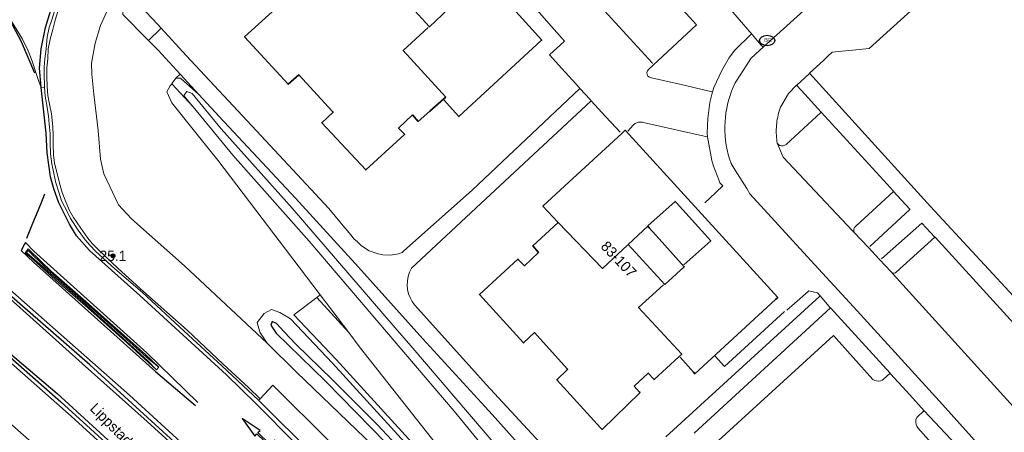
# Model space of a CAD drawing. Header units: metres. Extents: x 169249 to 194689, y 406250 to 412203.
# Tile 33 of 256: x 169959 to 170054, y 406941 to 406980. Entities that reach past the tile are written whole.
import ezdxf
from ezdxf.enums import TextEntityAlignment as Align

# ---------------------------------------------------------------- set-up
doc = ezdxf.new("R2010")
doc.units = ezdxf.units.M
doc.layers.get('0').update_dxf_attribs({"linetype": 'CONTINUOUS'})
for name, color, linetype, lineweight in [('BGT_NLCS_N264$0$B-WE-GW-TALUD_KRUIN-G', 252, 'CONTINUOUS', 18), ('BGT_NLCS_N264$0$B-WE-GW-TALUD_TEEN-G', 252, 'CONTINUOUS', 18), ('BGT_NLCS_N264$0$B-WE-IE-TERREINAFSCHEIDING_KUNSTMATIG_MUUR-G', 252, 'BGT_NLCS_N264$0$IE-TERREINAFSCHEIDING-KUNSTMATIG-DICHT', 18), ('BGT_NLCS_N264$0$B-WE-OG-BREUKLIJN-G', 252, 'CONTINUOUS', 18), ('BGT_NLCS_N264$0$B-WE-OG-TOPOGRAFIE_BEBOUWING-G', 252, 'CONTINUOUS', 35), ('BGT_NLCS_N264$0$B-WE-OG-TOPOGRAFIE_WATER-GV', 252, 'CONTINUOUS', 18), ('BGT_NLCS_N264$0$B-WE-OG-TOPOGRAFIE_WEG_BERM-GV', 252, 'CONTINUOUS', 18), ('BGT_NLCS_N264$0$B-WE-OG-TOPOGRAFIE_WEG_PARKEERPLAATS-G', 252, 'CONTINUOUS', 18), ('BGT_NLCS_N264$0$B-WE-OG-TOPOGRAFIE_WEG_RIJWEG-GV', 252, 'CONTINUOUS', 18), ('BGT_NLCS_N264$0$B-WE-OG-TOPOGRAFIE_WEG_VERHARD-G', 252, 'CONTINUOUS', 18), ('BGT_NLCS_N264$0$B-WE-VW-MARKERING_PIJL-S', 252, 'CONTINUOUS', 25), ('X-XX-AL-REFERENTIE-G', 7, 'CONTINUOUS', 18)]:
    doc.layers.add(name, color=color, linetype=linetype, lineweight=lineweight)
for name, color, linetype in [('BGT_NLCS_N264$0$B-WE-IE-MEUBILAIR_WEGMEUBILAIR-S', 252, 'CONTINUOUS'), ('BGT_NLCS_N264$0$B-WE-KL-WATER_BRANDLEIDING_PUT-S', 252, 'CONTINUOUS'), ('BGT_NLCS_N264$0$B-WE-OG-TOPOGRAFIE_WATER_SLOOT-GV', 252, 'CONTINUOUS'), ('BGT_NLCS_N264$0$B-WE-OG-TOPOGRAFIE_WEG_VERKEERSEILAND-GV', 252, 'CONTINUOUS'), ('BGT_NLCS_N264$0$B-WE-VW-MARKERING-G', 252, 'CONTINUOUS'), ('BGT_NLCS_N264$0$Label_Nummeraanduidingreeks', 252, 'CONTINUOUS'), ('BGT_NLCS_N264$0$Label_Openbareruimte', 252, 'CONTINUOUS'), ('BGT_NLCS_N264$0$Label_Puntobject', 252, 'CONTINUOUS')]:
    doc.layers.add(name, color=color, linetype=linetype)
doc.styles.add('BGT_NLCS_N264$0$NLCS-ISO', font='NLCS-ISO.ttf')
doc.styles.add('BGT_NLCS_N264$0$STANDARD', font='txt')
doc.linetypes.add('BGT_NLCS_N264$0$IE-TERREINAFSCHEIDING-KUNSTMATIG-DICHT', pattern='A,8,-1,[82,NLCS.SHX,S=0.75,R=90,X=0,Y=0],-1', length=10)

# ---------------------------------------------------------------- blocks, each defined once
blk = doc.blocks.new('BGT_NLCS_N264$0$SIE-WEG_STRAATPOT_BRANDKRAAN-SO')
blk.add_ellipse((0, 0), major_axis=(-0.729, 0), ratio=0.685994)
at = {"style": 'BGT_NLCS_N264$0$NLCS-ISO'}
blk.add_text('BR', height=0.4, dxfattribs=at).set_placement((-0.298, -0.153))
blk = doc.blocks.new('BGT_NLCS_N264$0$B-SVW-MARKERING_PIJL_ROTONDE_RD_RA_6.80')
for p, q in [((0, 0.075), (1.29, 0.075)), ((0, -0.075), (0, 0.075)), ((2.61, 0.075), (4.75, 0.075)), ((4.75, 0.375), (4.75, 0.075)), ((6.8, 0), (4.75, 0.375)), ((0, -0.075), (0.774, -0.075)), ((1.95, -0.975), (0.75, -0.675)), ((0.75, -0.675), (1.6, -0.675)), ((1.6, -0.675), (1.6, -0.359)), ((3.15, -0.675), (1.95, -0.975)), ((2.3, -0.675), (2.3, -0.359)), ((2.3, -0.675), (3.15, -0.675)), ((3.126, -0.075), (4.75, -0.075)), ((4.75, -0.375), (6.8, 0)), ((4.75, -0.075), (4.75, -0.375))]:
    blk.add_line(p, q)
for major_axis, ratio, start_param, end_param in [((-0.7, 0), 0.321429, 5.943348, 9.764615), ((-1.2, 0), 0.3125, 6.484543, 7.558013), ((-1.2, 0), 0.3125, 8.14995, 9.22342)]:
    blk.add_ellipse((1.95, 0), major_axis=major_axis, ratio=ratio, start_param=start_param, end_param=end_param)
blk = doc.blocks.new('BGT_NLCS_N264$0$SIE-WEG_PAAL_ALGEMEEN_TYPE_02-SO')
at = {"ltscale": 0.5}
h = blk.add_hatch(color=256, dxfattribs=at)
h.paths.add_polyline_path([(0, 0), (0.1875, 0, 0.4142136), (0, 0.1875)])
h.paths.add_polyline_path([(0, -0.1875), (0, 0), (-0.1875, 0, 0.4142136)])
for p, q in [((-0.1875, 0), (0.1875, 0)), ((0, -0.1875), (0, 0.1875))]:
    blk.add_line(p, q, dxfattribs=at)
blk.add_circle((0, 0), 0.1875, dxfattribs=at)
blk = doc.blocks.new('BGT_NLCS_N264')
at = {"layer": 'BGT_NLCS_N264$0$B-WE-GW-TALUD_KRUIN-G'}
for points in [[(169975.521, 406971.801, 13.334), (169974.957, 406972.484, 13.34), (169974.635, 406972.892, 13.316), (169974.899, 406973.28, 13.316)], [(169974.899, 406973.28, 13.316), (169975.413, 406973.088, 13.324), (169978.203, 406969.685, 13.38), (169985.043, 406962.086, 13.324), (169994.93, 406950.599, 13.393), (169996.434, 406948.852, 13.404), (170006.414, 406937.204, 13.388)], [(170005.409, 406936.717, 13.372), (170000.615, 406942.582, 13.412), (169986.662, 406958.908, 13.22), (169979.336, 406967.182, 13.292), (169975.521, 406971.801, 13.334)]]:
    blk.add_polyline3d(points, dxfattribs=at)
at = {"layer": 'BGT_NLCS_N264$0$B-WE-GW-TALUD_TEEN-G'}
blk.add_line((169990.482, 406950.136, 12.099), (169987.735, 406953.758, 12.172), dxfattribs=at)
for points in [[(169973.863, 406974.566, 12.688), (169974.289, 406974.579, 12.709), (169976.07, 406973.002, 12.771)], [(170008.04, 406926.618, 11.889), (170006.521, 406928.825, 11.918), (170002.806, 406934.228, 11.881), (169998.42, 406940.005, 11.95), (169991.489, 406948.808, 12.072), (169990.482, 406950.136, 12.099)]]:
    blk.add_polyline3d(points, dxfattribs=at)
at = {"layer": 'BGT_NLCS_N264$0$B-WE-IE-TERREINAFSCHEIDING_KUNSTMATIG_MUUR-G'}
blk.add_polyline3d([(170032.37, 406952.149, 13.52), (170026.607, 406946.881, 13.52), (170025.697, 406947.856, 13.52)], dxfattribs=at)
at = {"layer": 'BGT_NLCS_N264$0$B-WE-OG-BREUKLIJN-G'}
blk.add_polyline3d([(169972.23, 406946.795, 12.345), (169971.297, 406947.531, 12.441), (169966.051, 406952.241, 12.558), (169961.216, 406956.466, 12.599), (169959.657, 406958.012, 12.637), (169959.493, 406957.815, 12.649), (169964.957, 406953.041, 12.537), (169971.166, 406947.426, 12.437), (169972.01, 406946.55, 12.367)], dxfattribs=at)
at = {"layer": 'BGT_NLCS_N264$0$B-WE-OG-TOPOGRAFIE_BEBOUWING-G'}
for points in [[(169987.782, 406985.298, 21.44), (169987.743, 406985.341, 21.44), (169986.348, 406986.876, 21.44), (169994.325, 406994.246, 21.44), (169994.423, 406994.337, 21.44), (170009.027, 406978.207, 21.44), (170009.022, 406978.203, 21.44), (170001.067, 406970.87, 21.44), (169999.582, 406972.522, 21.44)], [(169984.136, 406981.875, 24.08), (169980.461, 406978.523, 24.08), (169984.643, 406973.977, 24.08), (169985.69, 406974.874, 24.08), (169985.692, 406974.872, 24.08), (169988.896, 406971.41, 24.08), (169988.983, 406971.316, 24.08), (169987.883, 406970.286, 24.08), (169992.106, 406965.761, 24.08), (169992.111, 406965.755, 24.08), (169995.849, 406969.16, 24.08), (169995.838, 406969.172, 24.08), (169995.273, 406969.771, 24.08), (169995.304, 406969.8, 24.08), (169996.585, 406971.023, 24.08), (169996.601, 406971.038, 24.08), (169997.162, 406970.417, 24.08), (169998.281, 406971.402, 24.08), (169999.611, 406972.574, 24.08), (169999.801, 406972.742, 24.08), (169995.719, 406977.216, 24.08), (169998.124, 406979.433, 24.08)], [(169996.535, 406985.074, 25.06), (169996.682, 406984.914, 25.06), (169997.915, 406983.577, 25.06), (170000.079, 406981.231, 25.06), (169998.229, 406979.5, 25.06), (169994.707, 406983.384, 25.06), (169996.535, 406985.074, 25.06)], [(170010.594, 406960.719, 21.42), (170010.568, 406960.746, 21.42), (170009.142, 406962.259, 21.42), (170010.85, 406963.836, 21.42), (170011.645, 406964.57, 21.42), (170016.727, 406969.263, 21.42), (170017.051, 406969.562, 21.42), (170017.081, 406969.529, 21.42), (170031.725, 406953.49, 21.42), (170031.515, 406953.298, 21.42), (170023.739, 406946.173, 21.42), (170023.613, 406946.315, 21.42), (170022.338, 406947.757, 21.42)], [(170019.244, 406960.369, 24.09), (170021.856, 406962.736, 24.09), (170022, 406962.577, 24.09), (170023.212, 406961.243, 24.09), (170025.29, 406958.955, 24.09), (170022.68, 406956.623, 24.09)], [(170020.739, 406954.727, 24.02), (170018.34, 406952.525, 24.02), (170022.488, 406948.052, 24.02), (170022.223, 406947.809, 24.02), (170019.837, 406945.615, 24.02), (170019.808, 406945.647, 24.02), (170019.268, 406946.24, 24.02), (170019.239, 406946.213, 24.02), (170017.949, 406945.008, 24.02), (170017.927, 406944.987, 24.02), (170018.447, 406944.423, 24.02), (170018.493, 406944.372, 24.02), (170014.842, 406940.832, 24.02), (170014.692, 406940.996, 24.02), (170010.478, 406945.591, 24.02), (170011.515, 406946.593, 24.02), (170011.478, 406946.635, 24.02), (170008.344, 406950.13, 24.02), (170007.294, 406949.134, 24.02), (170007.248, 406949.184, 24.02), (170003.041, 406953.781, 24.02), (170006.742, 406957.193, 24.02), (170007.361, 406956.554, 24.02), (170008.709, 406957.814, 24.02), (170008.164, 406958.475, 24.02), (170010.601, 406960.709, 24.02), (170014.86, 406956.299, 24.02), (170017.3, 406958.562, 24.02)], [(170017.341, 406958.591, 25.07), (170019.229, 406960.338, 25.07), (170019.372, 406960.179, 25.07), (170020.597, 406958.822, 25.07), (170022.74, 406956.447, 25.07), (170020.878, 406954.752, 25.07), (170017.341, 406958.591, 25.07)]]:
    blk.add_polyline3d(points, dxfattribs=at)
at = {"layer": 'BGT_NLCS_N264$0$B-WE-OG-TOPOGRAFIE_WATER-GV'}
for p, q in [((169975.521, 406971.801, 9.716), (169973.47, 406974.021, 12.676)), ((169987.735, 406953.758, 12.172), (169987.408, 406953.51, 12.159)), ((169987.408, 406953.51, 12.159), (169990.482, 406950.136, 5.621))]:
    blk.add_line(p, q, dxfattribs=at)
for points in [[(169973.47, 406974.021, 12.676), (169973.322, 406973.816, 12.672), (169972.991, 406973.267, 12.672), (169973.482, 406972.194, 12.65), (169976.176, 406968.839, 12.592)], [(169981.555, 406961.892, 12.388), (169984.405, 406958.151, 12.261), (169987.735, 406953.758, 12.172)], [(170010.279, 406923.368, 11.847), (170003.922, 406930.469, 11.854), (169996.199, 406939.211, 11.837), (169988.91, 406947.208, 11.974), (169984.88, 406951.439, 12.079), (169983.862, 406952.051, 12.092), (169983.039, 406952.358, 12.115), (169982.337, 406951.96, 12.114)], [(169982.337, 406951.96, 12.114), (169981.904, 406951.4, 12.123), (169981.673, 406951.1, 12.127), (169981.94, 406950.183, 12.148), (169982.649, 406949.126, 12.16)], [(169982.649, 406949.126, 12.16), (169985.458, 406946.323, 12.043), (169992.032, 406940.037, 11.942), (169999.691, 406932.132, 11.871), (170008.598, 406922.006, 11.93), (170015.987, 406913.234, 11.968), (170020.901, 406906.98, 11.958), (170021.715, 406906.133, 11.961)]]:
    blk.add_polyline3d(points, dxfattribs=at)
at = {"layer": 'BGT_NLCS_N264$0$B-WE-OG-TOPOGRAFIE_WATER_SLOOT-GV'}
blk.add_polyline3d([(169997.33, 406936.873, 11.521), (169993.234, 406941.264, 11.474), (169988.871, 406945.629, 11.432), (169985.378, 406949.029, 11.412), (169984.275, 406950.203, 11.313), (169983.54, 406951.011, 11.265), (169983.111, 406951.182, 11.265), (169982.99, 406950.84, 11.265), (169983.488, 406950.085, 11.265), (169988.257, 406945.449, 11.264), (169994.054, 406939.544, 11.265)], dxfattribs=at)
at = {"layer": 'BGT_NLCS_N264$0$B-WE-OG-TOPOGRAFIE_WEG_BERM-GV'}
for p, q in [((169973.863, 406974.566, 12.688), (169974.274, 406974.946, 12.78)), ((169981.956, 406943.76, 12.242), (169981.797, 406943.63, 12.214))]:
    blk.add_line(p, q, dxfattribs=at)
for points in [[(169967.869, 406989.15, 12.396), (169965.767, 406986.908, 12.416), (169964.466, 406985.281, 12.44), (169963.98, 406984.575, 12.443), (169963.427, 406983.68, 12.479), (169963.034, 406982.95, 12.497), (169962.669, 406982.14, 12.53), (169962.323, 406981.412, 12.531), (169961.938, 406980.185, 12.559), (169961.685, 406979.432, 12.578), (169961.488, 406978.492, 12.585), (169961.382, 406977.373, 12.608), (169961.266, 406976.414, 12.607), (169961.2, 406975.64, 12.622), (169961.197, 406974.921, 12.611), (169961.214, 406973.775, 12.607), (169961.22, 406973.707, 12.607)], [(169962.654, 406981.385, 12.64), (169962.261, 406980.138, 12.666), (169962.031, 406979.232, 12.67), (169961.806, 406978.447, 12.682), (169961.591, 406977.381, 12.715), (169961.554, 406976.429, 12.715), (169961.454, 406975.555, 12.723), (169961.449, 406974.679, 12.727), (169961.478, 406973.768, 12.728), (169961.538, 406972.909, 12.725), (169961.714, 406972.061, 12.725), (169961.901, 406971.138, 12.733), (169962.015, 406969.888, 12.743), (169962.064, 406969.035, 12.742), (169962.065, 406968.237, 12.743), (169962.084, 406967.196, 12.742), (169962.19, 406966.39, 12.749), (169962.478, 406965.27, 12.748), (169962.665, 406964.485, 12.731), (169962.912, 406963.594, 12.733), (169963.28, 406962.7, 12.727), (169963.63, 406961.843, 12.724), (169964.027, 406961.179, 12.694), (169964.718, 406960.159, 12.657), (169965.404, 406959.197, 12.637), (169965.825, 406958.673, 12.623), (169966.341, 406958.155, 12.622), (169968.301, 406956.278, 12.56), (169970.762, 406954.073, 12.495), (169974.935, 406950.374, 12.436), (169978.416, 406947.091, 12.381), (169980.845, 406944.855, 12.336), (169981.956, 406943.76, 12.242)], [(169982.649, 406949.126, 12.16), (169974.698, 406956.536, 12.364), (169969.594, 406961.05, 12.468), (169968.339, 406962.41, 12.526), (169966.92, 406965.372, 12.635), (169966.609, 406966.776, 12.632), (169966.397, 406969.539, 12.64), (169965.975, 406973.044, 12.63), (169965.79, 406974.945, 12.63), (169965.762, 406976.001, 12.621), (169966.11, 406977.922, 12.598), (169966.622, 406979.636, 12.554), (169967.394, 406981.329, 12.526), (169968.212, 406982.601, 12.485), (169968.779, 406983.255, 12.675)], [(169971.22, 406978.184, 12.775), (169971.101, 406978.304, 12.772), (169968.744, 406980.687, 12.733), (169968.779, 406983.255, 12.675)], [(169974.274, 406974.946, 12.78), (169972.141, 406977.253, 12.79), (169971.22, 406978.184, 12.775)], [(169973.47, 406974.021, 12.676), (169973.514, 406974.082, 12.678), (169973.863, 406974.566, 12.688)], [(169961.22, 406973.707, 12.607), (169961.301, 406972.847, 12.611), (169961.444, 406971.963, 12.609), (169961.616, 406970.923, 12.61), (169961.663, 406970.158, 12.628), (169961.764, 406969.254, 12.625), (169961.783, 406968.367, 12.626), (169961.793, 406967.286, 12.623), (169961.946, 406966.329, 12.604), (169962.115, 406965.396, 12.604), (169962.306, 406964.501, 12.606), (169962.621, 406963.615, 12.606), (169962.863, 406962.775, 12.602), (169963.425, 406961.707, 12.58), (169963.723, 406961.103, 12.569), (169964.463, 406959.963, 12.534), (169965.151, 406959.045, 12.485), (169965.623, 406958.508, 12.483), (169966.116, 406957.941, 12.465), (169968.003, 406956.243, 12.411), (169970.636, 406953.981, 12.378), (169974.647, 406950.269, 12.319), (169978.293, 406946.951, 12.279), (169981.797, 406943.63, 12.214)], [(169981.555, 406961.892, 12.388), (169977.891, 406966.703, 12.554), (169976.176, 406968.839, 12.592)], [(170008.04, 406926.618, 11.889), (170004.295, 406930.802, 11.854), (169996.571, 406939.545, 11.837), (169989.276, 406947.549, 11.974), (169985.196, 406951.833, 12.079), (169987.408, 406953.51, 12.159)], [(169981.956, 406943.76, 12.242), (169983.176, 406945.078, 12.215), (169983.189, 406945.065, 12.214), (169988.67, 406939.626, 12.15), (169996.58, 406931.191, 12.05), (170002.854, 406924.46, 12.045), (170008.568, 406917.751, 12.069), (170014.136, 406911.268, 12.087), (170020.886, 406902.815, 12.121), (170031.727, 406888.393, 12.148), (170032.451, 406887.395, 12.153), (170033.906, 406885.391, 12.122)], [(169981.797, 406943.63, 12.214), (169987.236, 406938.231, 12.15), (169995.119, 406929.825, 12.05), (169995.677, 406929.285, 12.145), (170001.361, 406923.129, 12.045), (170007.048, 406916.451, 12.069), (170012.596, 406909.992, 12.087), (170019.305, 406901.59, 12.121), (170020.011, 406900.586, 12.164), (170030.118, 406887.205, 12.148), (170030.832, 406886.221, 12.153), (170032.387, 406885.625, 12.121), (170032.793, 406885.562, 12.121), (170033.906, 406885.391, 12.122)]]:
    blk.add_polyline3d(points, dxfattribs=at)
at = {"layer": 'BGT_NLCS_N264$0$B-WE-OG-TOPOGRAFIE_WEG_PARKEERPLAATS-G'}
for points in [[(169996.965, 406996.432, 12.55), (169997.027, 406996.49, 12.552), (170003.286, 407002.341, 12.72), (170013.837, 406990.738, 12.7), (170023.905, 406979.704, 12.65), (170019.294, 406975.401, 12.61), (170019.189, 406975.265, 12.607), (170019.141, 406975.1, 12.603), (170019.157, 406974.929, 12.6), (170019.244, 406974.764, 12.603), (170019.391, 406974.647, 12.607), (170019.571, 406974.598, 12.61), (170022.839, 406973.852, 12.538), (170025.402, 406973.267, 12.481), (170025.438, 406973.259, 12.48)], [(170019.688, 406975.979, 12.41), (170019.639, 406976.033, 12.41), (169999.207, 406998.354, 12.43)], [(170012.694, 406973.58, 12.52), (170012.65, 406973.628, 12.52), (170010.971, 406975.48, 12.52), (170009.782, 406976.792, 12.52), (170009.789, 406976.799, 12.52), (170011.232, 406978.129, 12.52), (170010.998, 406978.392, 12.518), (170009.723, 406979.824, 12.51), (170009.083, 406980.556, 12.51), (169996.14, 406995.352, 12.5), (169996.043, 406995.462, 12.5)], [(170013.777, 406972.405, 12.53), (170013.687, 406972.503, 12.529), (170012.694, 406973.58, 12.52)], [(170016.581, 406969.378, 12.51), (170016.191, 406969.799, 12.513), (170015.175, 406970.895, 12.52), (170013.777, 406972.405, 12.53)], [(170035.889, 406971.298, 12.55), (170035.867, 406971.278, 12.55), (170032.533, 406968.206, 12.49), (170032.396, 406968.117, 12.49), (170032.24, 406968.07, 12.49), (170032.077, 406968.068, 12.49), (170031.92, 406968.111, 12.49), (170031.781, 406968.197, 12.49), (170031.671, 406968.317, 12.49)], [(170042.856, 406963.69, 12.55), (170042.809, 406963.741, 12.55), (170042.227, 406964.377, 12.55), (170035.889, 406971.298, 12.55)], [(170024.964, 406968.932, 12.48), (170024.95, 406968.935, 12.48), (170018.934, 406970.281, 12.519), (170018.707, 406970.345, 12.521), (170018.471, 406970.354, 12.521), (170018.328, 406970.325, 12.521), (170018.24, 406970.308, 12.521), (170018.014, 406970.201, 12.52), (170017.821, 406970.04, 12.518), (170017.304, 406969.462, 12.511)], [(170039.114, 406959.707, 12.46), (170039.052, 406959.823, 12.46), (170039.026, 406959.951, 12.46), (170039.04, 406960.082, 12.46), (170039.111, 406960.231, 12.46), (170039.231, 406960.344, 12.46), (170042.856, 406963.69, 12.55)], [(170046.824, 406959.307, 12.52), (170043.121, 406955.944, 12.47), (170043.032, 406955.878, 12.47), (170042.927, 406955.844, 12.47), (170042.817, 406955.845, 12.47), (170042.694, 406955.892, 12.47), (170042.597, 406955.982, 12.47)], [(170055.132, 406942.194, 12.37), (170055.076, 406942.304, 12.367), (170055.057, 406942.426, 12.363), (170055.075, 406942.548, 12.36), (170055.141, 406942.674, 12.375), (170055.246, 406942.769, 12.39), (170058.865, 406946.108, 12.52), (170054.732, 406950.639, 12.52), (170046.847, 406959.282, 12.52), (170046.824, 406959.307, 12.52)], [(170045.795, 406942.627, 12.42), (170045.782, 406942.615, 12.42), (170045.107, 406941.987, 12.44), (170045.015, 406941.752, 12.445), (170044.99, 406941.501, 12.45), (170045.017, 406941.314, 12.45), (170045.081, 406941.136, 12.45), (170045.18, 406940.975, 12.45), (170048.815, 406936.923, 12.52), (170033.648, 406923.08, 12.52), (170021.885, 406935.971, 12.56), (170021.939, 406936.02, 12.56), (170037.089, 406949.845, 12.56), (170040.88, 406945.636, 12.41), (170041.045, 406945.538, 12.413), (170041.228, 406945.482, 12.417), (170041.419, 406945.471, 12.42), (170041.59, 406945.5, 12.427), (170041.751, 406945.566, 12.433), (170041.894, 406945.664, 12.44), (170042.52, 406946.23, 12.45)]]:
    blk.add_polyline3d(points, dxfattribs=at)
at = {"layer": 'BGT_NLCS_N264$0$B-WE-OG-TOPOGRAFIE_WEG_RIJWEG-GV'}
for p, q in [((169961.22, 406973.707, 12.607), (169960.893, 406973.676, 12.625)), ((169972.23, 406946.795, 12.345), (169972.01, 406946.55, 12.367))]:
    blk.add_line(p, q, dxfattribs=at)
for points in [[(169960.893, 406973.676, 12.625), (169960.685, 406974.26, 12.623), (169960.437, 406975.024, 12.63), (169960.035, 406976.203, 12.616), (169959.645, 406977.2, 12.609), (169959.103, 406978.304, 12.605), (169958.335, 406979.547, 12.592), (169957.636, 406980.699, 12.593), (169957.047, 406981.546, 12.593), (169956.344, 406982.389, 12.592), (169955.573, 406983.244, 12.59)], [(169972.01, 406946.55, 12.367), (169969.228, 406949.081, 12.426), (169965.404, 406952.516, 12.514), (169962.287, 406955.19, 12.576), (169960.142, 406957.136, 12.598), (169959.36, 406957.795, 12.64), (169959.658, 406958.168, 12.624), (169960.898, 406956.942, 12.594), (169961.871, 406956.022, 12.579), (169965.206, 406953.129, 12.498), (169970.898, 406948.062, 12.399), (169972.23, 406946.795, 12.345)]]:
    blk.add_polyline3d(points, dxfattribs=at)
at = {"layer": 'BGT_NLCS_N264$0$B-WE-OG-TOPOGRAFIE_WEG_VERHARD-G'}
for p, q in [((170030.32, 406977.538, 12.32), (170041.716, 406987.846, 12.35)), ((169976.07, 406973.002, 12.771), (169974.274, 406974.946, 12.78)), ((170036.785, 406952.496, 12.48), (170042.52, 406946.23, 12.45))]:
    blk.add_line(p, q, dxfattribs=at)
for points in [[(169995.692, 406995.288, 12.57), (169995.021, 406995.591, 12.57), (169994.991, 406995.604, 12.57), (169993.326, 406996.356, 12.572), (169991.07, 406997.374, 12.573), (169983.648, 407000.894, 12.57), (169979.065, 406996.322, 12.553), (169973.917, 406991.1, 12.571), (169970.581, 406987.537, 12.626), (169970.487, 406984.167, 12.709), (169970.412, 406981.502, 12.775), (169972.124, 406979.714, 12.804), (169972.448, 406979.375, 12.809)], [(170022.886, 406986.147, 12.62), (170023.489, 406985.449, 12.596), (170029.251, 406978.776, 12.363), (170030.145, 406977.741, 12.327), (170030.32, 406977.538, 12.32)], [(170044.87, 406981.357, 12.4), (170040.505, 406977.407, 12.36), (170036.961, 406977.053, 12.28), (170036.502, 406976.632, 12.334), (170036.112, 406976.274, 12.38), (170034.789, 406975.036, 12.42)], [(169972.448, 406979.375, 12.809), (169972.371, 406979.3, 12.807), (169971.22, 406978.184, 12.775)], [(169972.448, 406979.375, 12.809), (169974.843, 406976.752, 12.77), (169981.594, 406969.503, 12.67), (169988.57, 406962.04, 12.69), (169989.787, 406960.571, 12.698), (169990.686, 406959.505, 12.704), (169991.014, 406959.115, 12.706), (169991.275, 406958.865, 12.708), (169991.699, 406958.459, 12.71), (169992.452, 406957.983, 12.699), (169993.307, 406957.691, 12.687), (169993.747, 406957.603, 12.68), (169994.504, 406957.574, 12.695), (169995.255, 406957.71, 12.711), (169995.614, 406957.831, 12.72), (169995.79, 406957.988, 12.719), (170002.332, 406963.805, 12.67), (170012.694, 406973.58, 12.52)], [(170029.199, 406978.816, 12.42), (170027.555, 406977.236, 12.48), (170027.034, 406976.49, 12.488), (170026.997, 406976.426, 12.489), (170026.353, 406975.305, 12.5), (170025.58, 406973.684, 12.484), (170025.438, 406973.259, 12.48)], [(170052.026, 406938.251, 12.311), (170047.567, 406943.23, 12.33), (170039.366, 406952.206, 12.37), (170034.564, 406957.438, 12.41), (170029.048, 406963.453, 12.43), (170028.736, 406963.955, 12.432), (170027.625, 406965.741, 12.438), (170027.229, 406966.378, 12.44), (170027.087, 406966.806, 12.44), (170026.962, 406967.241, 12.44), (170026.858, 406967.683, 12.44), (170026.774, 406968.129, 12.44), (170026.71, 406968.579, 12.44), (170026.666, 406969.032, 12.44), (170026.642, 406969.485, 12.44), (170026.639, 406969.937, 12.44), (170026.656, 406970.388, 12.44), (170026.691, 406970.814, 12.43), (170026.745, 406971.24, 12.43), (170026.817, 406971.664, 12.43), (170026.907, 406972.085, 12.43), (170027.015, 406972.502, 12.43), (170027.14, 406972.913, 12.43), (170027.283, 406973.319, 12.43), (170027.442, 406973.717, 12.43), (170027.618, 406974.107, 12.43), (170027.813, 406974.41, 12.427), (170028.678, 406975.758, 12.416), (170029.126, 406976.456, 12.41), (170030.003, 406977.251, 12.344), (170030.32, 406977.538, 12.32)], [(170034.789, 406975.036, 12.42), (170034.744, 406974.995, 12.421), (170033.547, 406973.9, 12.45), (170033.542, 406973.895, 12.45)], [(170034.789, 406975.036, 12.42), (170046.403, 406962.248, 12.56), (170055.175, 406952.76, 12.52), (170061.199, 406946.119, 12.54), (170061.276, 406946.034, 12.54), (170060.265, 406945.105, 12.54), (170060.524, 406944.723, 12.364), (170060.634, 406944.561, 12.29), (170073.451, 406930.593, 12.29), (170087.684, 406915.127, 12.32), (170087.711, 406915.097, 12.32), (170097.439, 406922.642, 12.37)], [(170033.542, 406973.895, 12.45), (170032.75, 406973.085, 12.45), (170031.974, 406971.793, 12.47), (170031.912, 406971.603, 12.47), (170031.855, 406971.411, 12.47), (170031.803, 406971.218, 12.47), (170031.757, 406971.023, 12.47), (170031.716, 406970.827, 12.47), (170031.681, 406970.63, 12.47), (170031.651, 406970.432, 12.47), (170031.626, 406970.234, 12.47), (170031.607, 406970.035, 12.47), (170031.593, 406969.844, 12.47), (170031.586, 406969.653, 12.47), (170031.583, 406969.462, 12.47), (170031.584, 406969.27, 12.47), (170031.592, 406969.078, 12.47), (170031.604, 406968.887, 12.47), (170031.621, 406968.696, 12.47), (170031.643, 406968.506, 12.47), (170031.671, 406968.317, 12.49)], [(170033.542, 406973.895, 12.45), (170033.996, 406973.393, 12.469), (170035.889, 406971.298, 12.55)], [(170043.628, 406887.582, 12.171), (170043.282, 406888.081, 12.193), (170040.138, 406892.616, 12.39), (170035.374, 406899.736, 12.66), (170029.453, 406908.452, 12.62), (170023.268, 406917.618, 12.72), (170021.87, 406919.634, 12.712), (170018.811, 406924.045, 12.696), (170017.686, 406925.644, 12.69), (170014.168, 406930.611, 12.73), (170013.251, 406931.825, 12.74), (170012.695, 406932.515, 12.735), (170011.346, 406934.186, 12.724), (170008.386, 406937.643, 12.7), (170004.267, 406942.249, 12.7), (170003.229, 406943.392, 12.7), (169997.614, 406949.525, 12.75), (169991.43, 406956.428, 12.7), (169985.367, 406963.051, 12.72), (169978.502, 406970.372, 12.759), (169978.404, 406970.477, 12.76), (169976.07, 406973.002, 12.771)], [(170025.438, 406973.259, 12.48), (170025.202, 406972.241, 12.48), (170024.993, 406970.685, 12.48), (170024.934, 406969.281, 12.48), (170024.964, 406968.932, 12.48)], [(170013.777, 406972.405, 12.53), (170003.17, 406962.543, 12.66), (169996.521, 406956.32, 12.7), (169996.331, 406955.938, 12.7), (169996.196, 406955.533, 12.7), (169996.118, 406955.113, 12.7), (169996.099, 406954.687, 12.7), (169996.14, 406954.262, 12.7), (169996.233, 406953.866, 12.692), (169996.378, 406953.486, 12.685), (169996.572, 406953.128, 12.677), (169996.812, 406952.799, 12.67), (170002.299, 406946.678, 12.678), (170003.68, 406945.157, 12.68), (170009.649, 406938.696, 12.65)], [(170020.971, 406940.123, 12.58), (170035.759, 406953.623, 12.46), (170035.787, 406953.648, 12.46)], [(170024.964, 406968.932, 12.48), (170025.389, 406966.663, 12.48), (170025.55, 406966.109, 12.48), (170026.012, 406964.904, 12.485), (170026.165, 406964.505, 12.487), (170026.254, 406964.416, 12.488), (170026.456, 406964.213, 12.49), (170025.155, 406962.998, 12.49), (170024.728, 406962.599, 12.49)], [(170031.671, 406968.317, 12.49), (170031.785, 406968.05, 12.47), (170032.246, 406966.964, 12.39), (170038.923, 406959.909, 12.458), (170039.114, 406959.707, 12.46)], [(170042.856, 406963.69, 12.55), (170044.411, 406961.973, 12.54), (170044.418, 406961.965, 12.54), (170040.574, 406958.387, 12.48)], [(170041.684, 406957.21, 12.48), (170045.562, 406960.65, 12.55), (170046.824, 406959.307, 12.52)], [(170039.114, 406959.707, 12.46), (170040.406, 406958.325, 12.464), (170041.5, 406957.155, 12.467), (170042.597, 406955.982, 12.47)], [(170042.597, 406955.982, 12.47), (170042.805, 406955.754, 12.468), (170055.012, 406942.326, 12.371), (170055.132, 406942.194, 12.37)], [(170032.589, 406952.287, 12.49), (170033.319, 406952.92, 12.49), (170034.654, 406954.077, 12.49), (170034.715, 406954.13, 12.49), (170035.532, 406953.964, 12.49), (170035.787, 406953.648, 12.46)], [(170035.787, 406953.648, 12.46), (170036.67, 406952.629, 12.478), (170036.742, 406952.546, 12.479), (170036.785, 406952.496, 12.48)], [(170023.678, 406940.468, 12.52), (170036.785, 406952.496, 12.48)], [(170042.52, 406946.23, 12.45), (170042.568, 406946.177, 12.45), (170044.412, 406944.149, 12.433), (170045.795, 406942.627, 12.42)], [(170045.795, 406942.627, 12.42), (170050.937, 406937.184, 12.45), (170052.026, 406938.251, 12.44)]]:
    blk.add_polyline3d(points, dxfattribs=at)
at = {"layer": 'BGT_NLCS_N264$0$B-WE-OG-TOPOGRAFIE_WEG_VERKEERSEILAND-GV'}
for points in [[(170029.371, 406876.192, 12.385), (170029.201, 406876.39, 12.386), (170026.048, 406880.468, 12.322), (170020.411, 406887.51, 12.33), (170013.492, 406896.181, 12.251), (170006.679, 406904.544, 12.184), (170001.263, 406910.905, 12.197), (169996.797, 406915.918, 12.216), (169992.161, 406921.13, 12.234), (169988.319, 406925.219, 12.248), (169984.602, 406929.006, 12.304), (169981.123, 406932.489, 12.335), (169976.692, 406936.915, 12.372), (169975.952, 406937.588, 12.381), (169965.577, 406947.031, 12.507), (169957.602, 406953.992, 12.609)], [(169954.622, 406950.64, 12.621), (169962.804, 406943.469, 12.4), (169968.497, 406938.301, 12.356), (169973.169, 406934.079, 12.326), (169976.925, 406930.562, 12.255), (169984.826, 406922.671, 12.201), (169989.815, 406917.557, 12.121), (169994.908, 406912.348, 12.056), (169998.027, 406909.025, 12.117), (170002.718, 406903.928, 12.196), (170009.164, 406896.607, 12.193), (170016.06, 406888.528, 12.265), (170023.393, 406879.424, 12.301), (170027.16, 406874.527, 12.308), (170030.18, 406870.6, 12.314), (170036.937, 406861.455, 12.405)], [(169976.051, 406937.063, 12.514), (169971.112, 406941.601, 12.629), (169964.851, 406947.152, 12.634), (169957.613, 406953.654, 12.737), (169954.93, 406950.64, 12.777), (169962.431, 406944.281, 12.67), (169973.374, 406934.284, 12.513)]]:
    blk.add_polyline3d(points, dxfattribs=at)
at = {"layer": 'BGT_NLCS_N264$0$B-WE-VW-MARKERING-G'}
for points in [[(169960.893, 406973.676, 12.625), (169960.756, 406975.543, 12.622), (169960.892, 406977.38, 12.613), (169961.327, 406979.426, 12.589), (169961.974, 406981.499, 12.554), (169962.974, 406983.71, 12.526), (169964.144, 406985.526, 12.485), (169965.51, 406987.186, 12.434), (169967.585, 406989.396, 12.435)], [(169978.727, 406946.057, 12.285), (169970.402, 406953.705, 12.374), (169965.551, 406958.019, 12.494), (169964.305, 406959.427, 12.526), (169963.617, 406960.539, 12.565), (169962.622, 406962.592, 12.62), (169962.153, 406963.844, 12.635), (169961.818, 406965.092, 12.634), (169961.631, 406966.232, 12.632), (169961.485, 406967.406, 12.642), (169961.401, 406969.299, 12.64), (169960.893, 406973.676, 12.625)], [(169975.973, 406943.431, 12.332), (169971.051, 406948.176, 12.397), (169960.209, 406957.936, 12.622), (169959.407, 406958.797, 12.634), (169959.308, 406958.613, 12.632), (169958.991, 406958.024, 12.624), (169960.162, 406956.88, 12.598), (169971.91, 406946.38, 12.359), (169975.747, 406943.121, 12.347)], [(170044.356, 406859.011, 12.42), (170034.684, 406870.462, 12.366), (170029.75, 406876.478, 12.333), (170013.796, 406896.441, 12.28), (170003.874, 406908.401, 12.244), (169996.716, 406916.638, 12.258), (169988.467, 406925.565, 12.231), (169982.212, 406931.994, 12.308), (169976.238, 406937.878, 12.399), (169969.394, 406944.131, 12.428), (169957.095, 406954.98, 12.653)], [(169953.58, 406951.107, 12.643), (169963.781, 406942.118, 12.471), (169972.903, 406933.802, 12.349), (169981.544, 406925.427, 12.275), (169993.814, 406912.845, 12.164), (170000.947, 406905.239, 12.177), (170008.53, 406896.713, 12.18), (170015.762, 406888.302, 12.222), (170021.708, 406880.958, 12.269), (170026.863, 406874.304, 12.278), (170029.692, 406870.651, 12.284), (170038.858, 406858.028, 12.379)], [(169966.783, 406932.989, 12.294), (169963.416, 406936.578, 12.39), (169955.798, 406943.255, 12.567), (169953.976, 406944.448, 12.581), (169951.734, 406945.428, 12.581), (169950.085, 406945.877, 12.602), (169948.857, 406946.092, 12.611), (169946.37, 406946.309, 12.652), (169945.452, 406946.242, 12.653), (169943.702, 406946.033, 12.659), (169940.87, 406945.546, 12.642), (169939.345, 406945.493, 12.656), (169937.481, 406945.587, 12.666)]]:
    blk.add_polyline3d(points, dxfattribs=at)
at = {"layer": 'BGT_NLCS_N264$0$B-WE-VW-MARKERING-G', "linetype": 'Continuous'}
for points in [[(169955.484, 406983.154, 12.59), (169956.989, 406981.362, 12.593), (169958.105, 406979.725, 12.592), (169958.995, 406978.098, 12.605), (169960.254, 406975.092, 12.622)], [(169959.526, 406959.197, 12.65), (169960.102, 406960.628, 12.654), (169960.874, 406962.47, 12.652), (169961.255, 406963.461, 12.687)], [(170162.011, 406706.549, 12.709), (170154.033, 406715.034, 12.684), (170151.026, 406718.34, 12.701), (170145.763, 406724.126, 12.73), (170137.833, 406733.33, 12.716), (170130.144, 406742.594, 12.709), (170122.841, 406752.124, 12.613), (170118.064, 406758.773, 12.594), (170115.709, 406762.05, 12.584), (170098.12, 406787.77, 12.582), (170072.351, 406825.557, 12.542), (170038.517, 406874.79, 12.346), (170034.677, 406880.187, 12.279), (170031.479, 406884.682, 12.224), (170024.45, 406894.251, 12.194), (170018.756, 406901.631, 12.175), (170013.371, 406908.395, 12.168), (170009.641, 406912.935, 12.167), (170005.578, 406917.676, 12.165), (169999.357, 406924.67, 12.157), (169989.404, 406935.412, 12.16), (169981.513, 406943.337, 12.247), (169978.727, 406946.057, 12.285)]]:
    blk.add_polyline3d(points, dxfattribs=at)
at = {"layer": 'BGT_NLCS_N264$0$B-WE-IE-MEUBILAIR_WEGMEUBILAIR-S', "color": 7}
blk.add_blockref('BGT_NLCS_N264$0$SIE-WEG_PAAL_ALGEMEEN_TYPE_02-SO', (169967.81, 406957.502, 12.601), dxfattribs=at)
at = {"layer": 'BGT_NLCS_N264$0$B-WE-KL-WATER_BRANDLEIDING_PUT-S', "color": 7, "linetype": 'Continuous'}
blk.add_blockref('BGT_NLCS_N264$0$SIE-WEG_STRAATPOT_BRANDKRAAN-SO', (170030.712, 406978.187, 12.319), dxfattribs=at)
at = {"layer": 'BGT_NLCS_N264$0$B-WE-VW-MARKERING_PIJL-S', "color": 7, "rotation": 135.8848988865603}
blk.add_blockref('BGT_NLCS_N264$0$B-SVW-MARKERING_PIJL_ROTONDE_RD_RA_6.80', (169985.112, 406937.158, 12.25), dxfattribs=at)
at = {"layer": 'BGT_NLCS_N264$0$Label_Nummeraanduidingreeks', "color": 7, "lineweight": 18, "style": 'BGT_NLCS_N264$0$STANDARD'}
blk.add_text('83-107', height=1, rotation=-46.4, dxfattribs=at).set_placement((170016.433, 406957.177), align=Align.MIDDLE)
at = {"layer": 'BGT_NLCS_N264$0$Label_Openbareruimte', "color": 252, "lineweight": 18, "style": 'BGT_NLCS_N264$0$STANDARD'}
blk.add_text('Lippstadt-singel', height=1, rotation=-45.32416, dxfattribs=at).set_placement((169969.086, 406939.699), align=Align.MIDDLE)
at = {"layer": 'BGT_NLCS_N264$0$Label_Puntobject', "lineweight": 18, "style": 'BGT_NLCS_N264$0$STANDARD'}
blk.add_text('25.1', height=1, dxfattribs=at).set_placement((169967.81, 406957.502, 12.601), align=Align.MIDDLE)

msp = doc.modelspace()

# ---------------------------------------------------------------- block references
at = {"layer": 'X-XX-AL-REFERENTIE-G'}
msp.add_blockref('BGT_NLCS_N264', (0, 0), dxfattribs=at)

doc.saveas('drawing.dxf')
